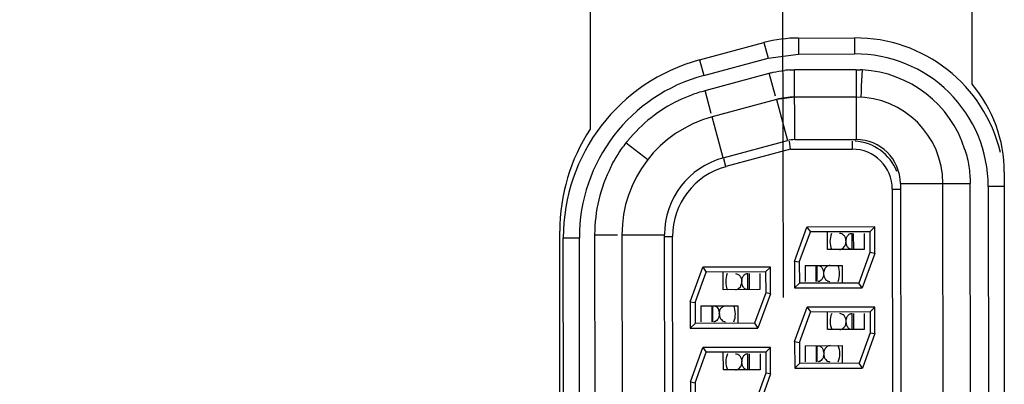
# Model space of a CAD drawing. Header units: inches. Extents: x 0 to 34, y 0 to 22.
# Tile 48 of 71: x 7.901 to 8.514, y 16.247 to 16.474. Entities that reach past the tile are written whole.
import ezdxf

# ---------------------------------------------------------------- set-up
doc = ezdxf.new("R2010")
doc.units = ezdxf.units.IN
doc.header["$LTSCALE"] = 1.87
doc.header["$MEASUREMENT"] = 0
doc.layers.get('0').update_dxf_attribs({"linetype": 'CONTINUOUS'})
doc.layers.add('DIMENSIONS', color=7, linetype='CONTINUOUS')
doc.styles.get("Standard").update_dxf_attribs({"font": 'txt', "width": 0.8})
doc.dimstyles.new('DIMSTYLE_1', dxfattribs={"dimtxt": 0.125, "dimasz": 0.18, "dimexe": 0.18, "dimexo": 0.0625, "dimgap": 0.09, "dimtad": 0, "dimtih": 1, "dimtoh": 1, "dimdec": 3, "dimzin": 4, "dimdsep": 46, "dimtxsty": 'STANDARD', "dimblk": '_FILLED', "dimblk1": '_FILLED', "dimblk2": '_FILLED', "dimcen": 0.09, "dimadec": 0, "dimazin": 0, "dimtp": 0.01, "dimtm": 0.01, "dimtfac": 1, "dimtdec": 3, "dimtofl": 0, "dimtmove": 0, "dimatfit": 3, "dimldrblk": '_FILLED', "dimfxl": 1, "dimtolj": 1, "dimtzin": 4, "dimarcsym": 0})

# ---------------------------------------------------------------- blocks, each defined once
blk = doc.blocks.new('*D30')
at = {"layer": 'DIMENSIONS', "color": 2, "linetype": 'CONTINUOUS'}
blk.add_line((8.3768, 16.30107), (8.37203, 19.3804), dxfattribs=at)
at = {"layer": 'DIMENSIONS', "color": 2, "linetype": 'CONTINUOUS', "insert": (8.30944, 19.4428), "char_height": 0.125, "width": 1.325, "attachment_point": 1, "rotation": 90.08872, "line_spacing_factor": 0.9}
blk.add_mtext('1.867{\\Ftxt.shx;\\W1.000000;\\H0.125000; }[47.43]', dxfattribs=at)
blk = doc.blocks.new('_FILLED')
at = {"color": 0, "linetype": 'BYBLOCK'}
blk.add_solid([(0, 0), (-1, 0.1736), (-1, -0.1736)], dxfattribs=at)

msp = doc.modelspace()

# ---------------------------------------------------------------- linework, layer by layer
at = {"color": 7, "linetype": 'CONTINUOUS'}
for p, q in [((8.25645, 16.588), (8.25645, 16.406)), ((8.49445, 16.434), (8.49445, 16.588)), ((8.32459, 16.44917), (8.36471, 16.45999)), ((8.36471, 16.45999), (8.36732, 16.45033)), ((8.38616, 16.46285), (8.42111, 16.4629)), ((8.38616, 16.46285), (8.38618, 16.45285)), ((8.42116, 16.4629), (8.42118, 16.4529)), ((8.36732, 16.45033), (8.38618, 16.45285)), ((8.38618, 16.45285), (8.42118, 16.4529)), ((8.32459, 16.44917), (8.32719, 16.43952)), ((8.32719, 16.43952), (8.36732, 16.45033)), ((8.32801, 16.43011), (8.36804, 16.4409)), ((8.37192, 16.4265), (8.36804, 16.4409)), ((8.38064, 16.44292), (8.38382, 16.44301)), ((8.42206, 16.44307), (8.38382, 16.44301)), ((8.38389, 16.39951), (8.38382, 16.44301)), ((8.42206, 16.44307), (8.42213, 16.39957)), ((8.42206, 16.44307), (8.42467, 16.44302)), ((8.42589, 16.44297), (8.42534, 16.43278)), ((8.33189, 16.4157), (8.32801, 16.43011)), ((8.42517, 16.42939), (8.425, 16.42599)), ((8.42534, 16.43278), (8.42517, 16.42939)), ((8.37246, 16.42449), (8.33243, 16.4137)), ((8.38385, 16.42601), (8.37246, 16.42449)), ((8.37246, 16.42449), (8.37936, 16.3989)), ((8.42208, 16.42607), (8.38385, 16.42601)), ((8.33933, 16.38811), (8.33245, 16.41363)), ((8.27885, 16.39746), (8.27995, 16.39885)), ((8.27885, 16.39746), (8.29226, 16.38702)), ((8.33933, 16.38811), (8.37936, 16.3989)), ((8.38129, 16.3935), (8.38063, 16.3985)), ((8.38389, 16.39951), (8.42213, 16.39957)), ((8.41963, 16.39856), (8.41963, 16.39356)), ((8.38129, 16.3935), (8.341, 16.38264)), ((8.38129, 16.3935), (8.41963, 16.39356)), ((8.341, 16.38264), (8.3397, 16.38747)), ((8.51445, 16.37923), (8.51445, 15.84678)), ((8.44467, 16.3686), (8.44967, 16.36861)), ((8.44467, 16.3686), (8.44546, 15.8586)), ((8.44967, 16.37211), (8.49317, 16.37218)), ((8.44967, 16.37211), (8.45047, 15.85511)), ((8.47697, 15.85515), (8.47617, 16.37215)), ((8.49397, 15.85518), (8.49317, 16.37218)), ((8.51445, 16.37032), (8.50447, 16.3703)), ((8.50447, 16.3703), (8.50526, 15.8581)), ((8.23745, 15.88462), (8.23745, 16.34239)), ((8.38374, 16.32354), (8.39152, 16.34502)), ((8.38674, 16.32301), (8.39363, 16.34202)), ((8.43371, 16.34508), (8.39152, 16.34502)), ((8.39152, 16.34502), (8.39363, 16.34203)), ((8.43072, 16.34208), (8.39363, 16.34202)), ((8.39363, 16.34203), (8.39363, 16.34202)), ((8.40407, 16.34204), (8.40409, 16.33104)), ((8.43071, 16.34208), (8.43073, 16.32908)), ((8.43072, 16.34208), (8.43071, 16.34208)), ((8.43371, 16.34508), (8.43072, 16.34208)), ((8.43374, 16.32855), (8.43371, 16.34508)), ((8.23969, 16.33817), (8.24945, 16.33819)), ((8.24038, 15.8894), (8.23969, 16.33817)), ((8.25038, 15.88942), (8.24969, 16.33819)), ((8.25922, 16.34017), (8.27352, 16.3402)), ((8.25922, 16.34017), (8.25992, 15.88645)), ((8.27622, 16.3402), (8.30272, 16.34024)), ((8.27622, 16.3402), (8.27692, 15.88648)), ((8.30342, 15.88652), (8.30272, 16.34024)), ((8.30272, 16.33911), (8.30772, 16.33912)), ((8.30842, 15.88766), (8.30772, 16.33912)), ((8.41961, 16.33106), (8.41959, 16.34106)), ((8.42037, 16.34106), (8.42039, 16.33106)), ((8.42713, 16.34107), (8.42715, 16.33107)), ((8.42715, 16.33107), (8.40435, 16.33104)), ((8.41185, 16.33105), (8.41207, 16.33106)), ((8.41383, 16.33169), (8.41497, 16.33291)), ((8.41961, 16.33106), (8.41922, 16.33107)), ((8.38374, 16.32354), (8.38377, 16.30701)), ((8.38674, 16.32301), (8.38374, 16.32354)), ((8.43073, 16.32908), (8.42385, 16.31007)), ((8.43374, 16.32855), (8.42595, 16.30707)), ((8.43074, 16.32908), (8.43073, 16.32908)), ((8.43374, 16.32855), (8.43074, 16.32908)), ((8.31878, 16.29843), (8.32656, 16.31992)), ((8.36875, 16.31998), (8.32656, 16.31992)), ((8.32656, 16.31992), (8.32867, 16.31692)), ((8.36875, 16.31998), (8.36576, 16.31698)), ((8.36877, 16.30345), (8.36875, 16.31998)), ((8.38674, 16.32301), (8.38676, 16.31001)), ((8.38674, 16.32301), (8.38674, 16.32301)), ((8.39036, 16.32102), (8.41336, 16.32105)), ((8.39036, 16.32102), (8.39038, 16.31102)), ((8.39733, 16.31103), (8.39732, 16.32103)), ((8.39777, 16.31103), (8.39776, 16.32103)), ((8.40387, 16.3204), (8.40273, 16.31918)), ((8.41364, 16.31005), (8.41362, 16.32105)), ((8.32178, 16.29791), (8.32867, 16.31692)), ((8.36576, 16.31698), (8.32866, 16.31692)), ((8.32867, 16.31692), (8.32867, 16.31692)), ((8.33911, 16.31694), (8.33912, 16.30594)), ((8.35465, 16.30596), (8.35463, 16.31596)), ((8.35541, 16.31596), (8.35542, 16.30596)), ((8.36217, 16.31597), (8.36219, 16.30597)), ((8.36575, 16.31698), (8.36577, 16.30398)), ((8.36576, 16.31698), (8.36575, 16.31698)), ((8.36219, 16.30597), (8.33939, 16.30594)), ((8.34689, 16.30595), (8.34711, 16.30596)), ((8.34887, 16.30659), (8.35001, 16.30781)), ((8.35465, 16.30596), (8.35426, 16.30597)), ((8.38377, 16.30701), (8.38676, 16.31001)), ((8.38377, 16.30701), (8.42595, 16.30707)), ((8.42385, 16.31007), (8.38676, 16.31001)), ((8.38676, 16.31001), (8.38676, 16.31001)), ((8.42385, 16.31007), (8.42385, 16.31007)), ((8.42595, 16.30707), (8.42385, 16.31007)), ((8.36577, 16.30398), (8.35889, 16.28497)), ((8.36877, 16.30345), (8.36099, 16.28197)), ((8.36578, 16.30398), (8.36577, 16.30398)), ((8.36877, 16.30345), (8.36578, 16.30398)), ((8.31878, 16.29843), (8.31881, 16.28191)), ((8.31878, 16.29843), (8.32178, 16.29791)), ((8.32178, 16.29791), (8.3218, 16.28491)), ((8.32178, 16.29791), (8.32178, 16.29791)), ((8.3254, 16.29592), (8.34839, 16.29595)), ((8.3254, 16.29592), (8.32541, 16.28592)), ((8.33237, 16.28593), (8.33236, 16.29593)), ((8.33281, 16.28593), (8.3328, 16.29593)), ((8.34868, 16.28495), (8.34866, 16.29595)), ((8.38382, 16.27354), (8.3916, 16.29502)), ((8.43379, 16.29508), (8.3916, 16.29502)), ((8.3916, 16.29502), (8.39371, 16.29203)), ((8.43379, 16.29508), (8.43079, 16.29208)), ((8.43381, 16.27855), (8.43379, 16.29508)), ((8.38682, 16.27301), (8.39371, 16.29202)), ((8.4308, 16.29208), (8.3937, 16.29202)), ((8.39371, 16.29203), (8.39371, 16.29202)), ((8.40415, 16.29204), (8.40416, 16.28104)), ((8.41969, 16.28106), (8.41967, 16.29106)), ((8.42045, 16.29106), (8.42046, 16.28106)), ((8.42721, 16.29107), (8.42723, 16.28107)), ((8.43079, 16.29208), (8.43081, 16.27908)), ((8.43079, 16.29208), (8.43079, 16.29208)), ((8.31881, 16.28191), (8.3218, 16.28491)), ((8.31881, 16.28191), (8.36099, 16.28197)), ((8.35889, 16.28497), (8.3218, 16.28491)), ((8.3218, 16.28491), (8.3218, 16.28491)), ((8.35889, 16.28497), (8.35889, 16.28496)), ((8.35889, 16.28496), (8.36099, 16.28197)), ((8.42723, 16.28107), (8.40443, 16.28104)), ((8.41193, 16.28105), (8.41214, 16.28106)), ((8.41391, 16.28169), (8.41505, 16.28291)), ((8.41969, 16.28106), (8.4193, 16.28107)), ((8.43081, 16.27908), (8.42393, 16.26007)), ((8.43381, 16.27855), (8.42603, 16.25707)), ((8.43081, 16.27908), (8.43082, 16.27908)), ((8.43082, 16.27908), (8.43381, 16.27855)), ((8.31886, 16.24843), (8.32664, 16.26992)), ((8.36883, 16.26998), (8.32664, 16.26992)), ((8.32664, 16.26992), (8.32874, 16.26692)), ((8.36883, 16.26998), (8.36583, 16.26698)), ((8.36885, 16.25345), (8.36883, 16.26998)), ((8.38382, 16.27354), (8.38385, 16.25701)), ((8.38382, 16.27354), (8.38682, 16.27301)), ((8.38682, 16.27301), (8.38684, 16.26001)), ((8.38682, 16.27301), (8.38682, 16.27301)), ((8.39044, 16.27102), (8.41343, 16.27105)), ((8.39044, 16.27102), (8.39045, 16.26102)), ((8.39741, 16.26103), (8.3974, 16.27103)), ((8.39785, 16.26103), (8.39783, 16.27103)), ((8.40395, 16.2704), (8.40281, 16.26918)), ((8.41371, 16.26005), (8.4137, 16.27105)), ((8.32186, 16.24791), (8.32875, 16.26692)), ((8.36584, 16.26698), (8.32874, 16.26692)), ((8.32874, 16.26692), (8.32875, 16.26692)), ((8.33918, 16.26694), (8.3392, 16.25594)), ((8.35473, 16.25596), (8.35471, 16.26596)), ((8.35549, 16.26596), (8.3555, 16.25596)), ((8.36225, 16.26597), (8.36227, 16.25597)), ((8.36583, 16.26698), (8.36585, 16.25398)), ((8.36583, 16.26698), (8.36583, 16.26698)), ((8.36227, 16.25597), (8.33947, 16.25594)), ((8.34697, 16.25595), (8.34718, 16.25596)), ((8.34895, 16.25659), (8.35009, 16.25781)), ((8.35473, 16.25596), (8.35434, 16.25597)), ((8.38385, 16.25701), (8.38684, 16.26001)), ((8.38385, 16.25701), (8.42603, 16.25707)), ((8.42393, 16.26007), (8.38684, 16.26001)), ((8.38684, 16.26001), (8.38684, 16.26001)), ((8.42393, 16.26007), (8.42393, 16.26007)), ((8.42603, 16.25707), (8.42393, 16.26007)), ((8.36585, 16.25398), (8.35896, 16.23497)), ((8.36885, 16.25345), (8.36107, 16.23197)), ((8.36586, 16.25398), (8.36585, 16.25398)), ((8.36885, 16.25345), (8.36586, 16.25398)), ((8.31886, 16.24843), (8.31889, 16.23191)), ((8.31886, 16.24843), (8.32186, 16.24791)), ((8.32186, 16.24791), (8.32188, 16.23491)), ((8.32186, 16.24791), (8.32186, 16.24791))]:
    msp.add_line(p, q, dxfattribs=at)
for centre, radius, start, end in [((8.38629, 16.37996), 0.08289, 90.08872, 105.08873), ((8.42174, 16.37017), 0.09273, 13.2925, 90.38367), ((8.42174, 16.37017), 0.08273, 0.08872, 90.38594), ((8.35446, 16.33835), 0.11478, 105.08873, 180.08872), ((8.38393, 16.38191), 0.0611, 93.09353, 96.09201), ((8.42307, 16.38846), 0.05458, 87.04331, 88.31542), ((8.42217, 16.37206), 0.071, 17.35071, 86.99347), ((8.35446, 16.33835), 0.10478, 105.08873, 180.08872), ((8.42945, 16.37923), 0.085, 0, 40.11917), ((8.35217, 16.34037), 0.09293, 115.86714, 141.00049), ((8.38392, 16.38201), 0.044, 90.08872, 105.08872), ((8.42217, 16.37207), 0.054, 0.08872, 90.08872), ((8.35222, 16.34032), 0.076, 105.08872, 180.08872), ((8.35345, 16.34239), 0.116, 146.74172, 180), ((8.38392, 16.38201), 0.0175, 90.08872, 105.08872), ((8.41967, 16.36856), 0.03, 21.68915, 86.48878), ((8.42217, 16.37207), 0.0275, 0.08872, 90.08872), ((8.41967, 16.36856), 0.025, 0.08872, 90.08872), ((8.35222, 16.34032), 0.0495, 105.08872, 180.08872), ((8.35217, 16.34033), 0.09295, 152.94047, 180.08696), ((8.35272, 16.33919), 0.045, 105.08872, 180.08872), ((8.41884, 16.33606), 0.013, 157.46671, 202.70644), ((8.39887, 16.31603), 0.013, 337.46671, 22.70644), ((8.35388, 16.31096), 0.013, 157.46671, 202.70644), ((8.33391, 16.29093), 0.013, 337.46671, 22.70644), ((8.41891, 16.28606), 0.013, 157.46671, 202.70644), ((8.39895, 16.26603), 0.013, 337.46671, 22.70644), ((8.35395, 16.26096), 0.013, 157.46671, 202.70644)]:
    msp.add_arc(centre, radius, start, end, dxfattribs=at)
for points, knots in [([(8.36804, 16.4409), (8.36881, 16.44111), (8.37191, 16.44189), (8.37507, 16.44241), (8.37745, 16.44266)], [0, 0, 0, 0, 0.250137, 1, 1, 1, 1]), ([(8.31164, 16.424), (8.31427, 16.42527), (8.31829, 16.42699), (8.3238, 16.42892), (8.3266, 16.42971), (8.32801, 16.43011)], [0, 0, 0, 0, 0.499557, 0.749685, 1, 1, 1, 1]), ([(8.26942, 16.38266), (8.27075, 16.38527), (8.27294, 16.38908), (8.27619, 16.39396), (8.27796, 16.3963), (8.27885, 16.39746)], [0, 0, 0, 0, 0.499569, 0.749703, 1, 1, 1, 1]), ([(8.48994, 16.39324), (8.49047, 16.39153), (8.49141, 16.38809), (8.49241, 16.38284), (8.49293, 16.37841), (8.49312, 16.37485), (8.49315, 16.37307), (8.49317, 16.37218)], [0, 0, 0, 0, 0.250127, 0.499936, 0.749829, 0.874882, 1, 1, 1, 1]), ([(8.41584, 16.33607), (8.41584, 16.33679), (8.4156, 16.33815), (8.41465, 16.33981), (8.41333, 16.34083), (8.41231, 16.34105), (8.41184, 16.34105)], [0, 0, 0, 0, 0.307401, 0.57281, 0.796614, 1, 1, 1, 1]), ([(8.41497, 16.33291), (8.41511, 16.33312), (8.41562, 16.33409), (8.41584, 16.3352), (8.41584, 16.33604)], [0, 0, 0, 0, 0.230553, 1, 1, 1, 1]), ([(8.41584, 16.33606), (8.41584, 16.3368), (8.41604, 16.33819), (8.41681, 16.33969), (8.41763, 16.3405), (8.41826, 16.34088), (8.41893, 16.34107), (8.41937, 16.34106), (8.41959, 16.34106)], [0, 0, 0, 0, 0.320558, 0.591336, 0.705947, 0.80948, 0.905885, 1, 1, 1, 1]), ([(8.4166, 16.33291), (8.41648, 16.33313), (8.41602, 16.33412), (8.41584, 16.33522), (8.41584, 16.33606)], [0, 0, 0, 0, 0.229113, 1, 1, 1, 1]), ([(8.41207, 16.33106), (8.41222, 16.33107), (8.41285, 16.33115), (8.41344, 16.33142), (8.41383, 16.33169)], [0, 0, 0, 0, 0.243622, 1, 1, 1, 1]), ([(8.41922, 16.33106), (8.41898, 16.33107), (8.41847, 16.33116), (8.41747, 16.33167), (8.4169, 16.33238), (8.4166, 16.33291)], [0, 0, 0, 0, 0.218388, 0.4513, 1, 1, 1, 1]), ([(8.3981, 16.32103), (8.39837, 16.32103), (8.39894, 16.32103), (8.39977, 16.32069), (8.40052, 16.32007), (8.40092, 16.3195), (8.4011, 16.31918)], [0, 0, 0, 0, 0.219501, 0.449137, 0.705348, 1, 1, 1, 1]), ([(8.4011, 16.31918), (8.40122, 16.31896), (8.40168, 16.31797), (8.40186, 16.31687), (8.40187, 16.31603)], [0, 0, 0, 0, 0.229113, 1, 1, 1, 1]), ([(8.40273, 16.31918), (8.4026, 16.31897), (8.40209, 16.318), (8.40187, 16.31689), (8.40187, 16.31605)], [0, 0, 0, 0, 0.230553, 1, 1, 1, 1]), ([(8.40585, 16.32104), (8.40551, 16.32104), (8.4048, 16.32093), (8.40417, 16.32061), (8.40387, 16.3204)], [0, 0, 0, 0, 0.488043, 1, 1, 1, 1]), ([(8.34688, 16.31595), (8.34735, 16.31595), (8.34837, 16.31573), (8.34969, 16.31471), (8.35064, 16.31305), (8.35088, 16.31169), (8.35088, 16.31097)], [0, 0, 0, 0, 0.203386, 0.427189, 0.6926, 1, 1, 1, 1]), ([(8.35088, 16.31096), (8.35088, 16.3117), (8.35108, 16.31309), (8.35185, 16.31459), (8.35267, 16.31539), (8.3533, 16.31578), (8.35397, 16.31597), (8.35441, 16.31596), (8.35463, 16.31596)], [0, 0, 0, 0, 0.320558, 0.591336, 0.705947, 0.80948, 0.905885, 1, 1, 1, 1]), ([(8.40187, 16.31603), (8.40187, 16.31534), (8.40169, 16.31404), (8.40092, 16.3124), (8.39996, 16.31146), (8.39912, 16.3111), (8.39871, 16.31104), (8.3985, 16.31103)], [0, 0, 0, 0, 0.316131, 0.588463, 0.809655, 0.907093, 1, 1, 1, 1]), ([(8.40187, 16.31602), (8.40187, 16.31532), (8.40209, 16.31401), (8.40297, 16.31239), (8.40422, 16.31135), (8.40519, 16.31108), (8.40565, 16.31105)], [0, 0, 0, 0, 0.305662, 0.571721, 0.796888, 1, 1, 1, 1]), ([(8.34711, 16.30596), (8.34726, 16.30597), (8.34788, 16.30605), (8.34848, 16.30632), (8.34887, 16.30659)], [0, 0, 0, 0, 0.243622, 1, 1, 1, 1]), ([(8.35001, 16.30781), (8.35015, 16.30802), (8.35066, 16.30899), (8.35088, 16.3101), (8.35088, 16.31094)], [0, 0, 0, 0, 0.230553, 1, 1, 1, 1]), ([(8.35164, 16.30781), (8.35152, 16.30803), (8.35106, 16.30902), (8.35088, 16.31012), (8.35088, 16.31096)], [0, 0, 0, 0, 0.229113, 1, 1, 1, 1]), ([(8.35426, 16.30596), (8.35402, 16.30597), (8.35351, 16.30605), (8.35251, 16.30657), (8.35194, 16.30728), (8.35164, 16.30781)], [0, 0, 0, 0, 0.218388, 0.4513, 1, 1, 1, 1]), ([(8.33313, 16.29593), (8.33341, 16.29593), (8.33397, 16.29593), (8.33481, 16.29559), (8.33556, 16.29496), (8.33596, 16.2944), (8.33614, 16.29408)], [0, 0, 0, 0, 0.219501, 0.449137, 0.705348, 1, 1, 1, 1]), ([(8.33614, 16.29408), (8.33626, 16.29386), (8.33672, 16.29287), (8.3369, 16.29177), (8.33691, 16.29093)], [0, 0, 0, 0, 0.229113, 1, 1, 1, 1]), ([(8.3369, 16.29095), (8.3369, 16.29167), (8.33714, 16.29303), (8.33808, 16.29469), (8.3394, 16.29571), (8.34041, 16.29594), (8.34089, 16.29594)], [0, 0, 0, 0, 0.307398, 0.572805, 0.796612, 1, 1, 1, 1]), ([(8.33691, 16.29093), (8.33691, 16.29024), (8.33673, 16.28894), (8.33596, 16.2873), (8.335, 16.28636), (8.33416, 16.286), (8.33374, 16.28594), (8.33354, 16.28593)], [0, 0, 0, 0, 0.316131, 0.588463, 0.809655, 0.907093, 1, 1, 1, 1]), ([(8.3369, 16.29092), (8.33691, 16.29022), (8.33713, 16.28891), (8.33801, 16.28729), (8.33926, 16.28625), (8.34023, 16.28598), (8.34069, 16.28595)], [0, 0, 0, 0, 0.305662, 0.571721, 0.796888, 1, 1, 1, 1]), ([(8.41592, 16.28607), (8.41591, 16.28679), (8.41568, 16.28815), (8.41473, 16.28981), (8.41341, 16.29083), (8.41239, 16.29105), (8.41191, 16.29105)], [0, 0, 0, 0, 0.307401, 0.57281, 0.796614, 1, 1, 1, 1]), ([(8.41591, 16.28606), (8.41591, 16.2868), (8.41612, 16.28819), (8.41689, 16.28969), (8.4177, 16.2905), (8.41834, 16.29088), (8.419, 16.29107), (8.41945, 16.29106), (8.41967, 16.29106)], [0, 0, 0, 0, 0.320558, 0.591336, 0.705947, 0.80948, 0.905885, 1, 1, 1, 1]), ([(8.41214, 16.28106), (8.4123, 16.28107), (8.41292, 16.28115), (8.41352, 16.28142), (8.41391, 16.28169)], [0, 0, 0, 0, 0.243622, 1, 1, 1, 1]), ([(8.41505, 16.28291), (8.41518, 16.28313), (8.4157, 16.28409), (8.41592, 16.2852), (8.41592, 16.28604)], [0, 0, 0, 0, 0.230553, 1, 1, 1, 1]), ([(8.41668, 16.28291), (8.41656, 16.28313), (8.4161, 16.28412), (8.41592, 16.28522), (8.41591, 16.28606)], [0, 0, 0, 0, 0.229113, 1, 1, 1, 1]), ([(8.4193, 16.28106), (8.41906, 16.28107), (8.41855, 16.28116), (8.41755, 16.28167), (8.41698, 16.28238), (8.41668, 16.28291)], [0, 0, 0, 0, 0.218388, 0.4513, 1, 1, 1, 1]), ([(8.39817, 16.27103), (8.39845, 16.27103), (8.39901, 16.27103), (8.39984, 16.27069), (8.4006, 16.27007), (8.401, 16.2695), (8.40118, 16.26918)], [0, 0, 0, 0, 0.219501, 0.449137, 0.705348, 1, 1, 1, 1]), ([(8.40118, 16.26918), (8.4013, 16.26896), (8.40176, 16.26797), (8.40194, 16.26687), (8.40195, 16.26603)], [0, 0, 0, 0, 0.229113, 1, 1, 1, 1]), ([(8.40281, 16.26918), (8.40267, 16.26897), (8.40216, 16.268), (8.40194, 16.26689), (8.40194, 16.26605)], [0, 0, 0, 0, 0.230553, 1, 1, 1, 1]), ([(8.40593, 16.27104), (8.40559, 16.27104), (8.40488, 16.27093), (8.40424, 16.27061), (8.40395, 16.2704)], [0, 0, 0, 0, 0.488043, 1, 1, 1, 1]), ([(8.34695, 16.26595), (8.34743, 16.26595), (8.34845, 16.26573), (8.34977, 16.26471), (8.35072, 16.26305), (8.35095, 16.26169), (8.35096, 16.26097)], [0, 0, 0, 0, 0.203386, 0.427189, 0.6926, 1, 1, 1, 1]), ([(8.35095, 16.26096), (8.35095, 16.2617), (8.35116, 16.26309), (8.35193, 16.26459), (8.35274, 16.2654), (8.35338, 16.26578), (8.35404, 16.26597), (8.35449, 16.26596), (8.35471, 16.26596)], [0, 0, 0, 0, 0.320558, 0.591336, 0.705947, 0.80948, 0.905885, 1, 1, 1, 1]), ([(8.40195, 16.26603), (8.40194, 16.26534), (8.40177, 16.26404), (8.401, 16.2624), (8.40004, 16.26146), (8.3992, 16.2611), (8.39878, 16.26104), (8.39858, 16.26103)], [0, 0, 0, 0, 0.316131, 0.588463, 0.809655, 0.907093, 1, 1, 1, 1]), ([(8.40194, 16.26602), (8.40194, 16.26532), (8.40217, 16.26401), (8.40305, 16.26239), (8.4043, 16.26135), (8.40527, 16.26108), (8.40573, 16.26105)], [0, 0, 0, 0, 0.305662, 0.571721, 0.796888, 1, 1, 1, 1]), ([(8.34718, 16.25596), (8.34734, 16.25597), (8.34796, 16.25605), (8.34856, 16.25632), (8.34895, 16.25659)], [0, 0, 0, 0, 0.243622, 1, 1, 1, 1]), ([(8.35009, 16.25781), (8.35022, 16.25802), (8.35073, 16.25899), (8.35096, 16.2601), (8.35096, 16.26094)], [0, 0, 0, 0, 0.230553, 1, 1, 1, 1]), ([(8.35172, 16.25781), (8.3516, 16.25803), (8.35114, 16.25902), (8.35096, 16.26012), (8.35095, 16.26096)], [0, 0, 0, 0, 0.229113, 1, 1, 1, 1]), ([(8.35434, 16.25596), (8.35409, 16.25597), (8.35359, 16.25605), (8.35259, 16.25657), (8.35202, 16.25728), (8.35172, 16.25781)], [0, 0, 0, 0, 0.218388, 0.4513, 1, 1, 1, 1])]:
    msp.add_open_spline(points, degree=3, knots=knots, dxfattribs=at)

# ---------------------------------------------------------------- dimensions: what is measured, and where the dimension line sits
at = {"layer": 'DIMENSIONS', "color": 2, "linetype": 'CONTINUOUS'}
dim = msp.add_ordinate_dim(feature_location=(8.3768, 16.30107), offset=(-0.00477, 3.07934), dtype=0, origin=(6.50609, 18.58625), dimstyle='DIMSTYLE_1', dxfattribs=at)
dim.commit()
dim.dimension.update_dxf_attribs({"geometry": '*D30', "text_midpoint": (8.37091, 20.1054)})

doc.saveas('drawing.dxf')
